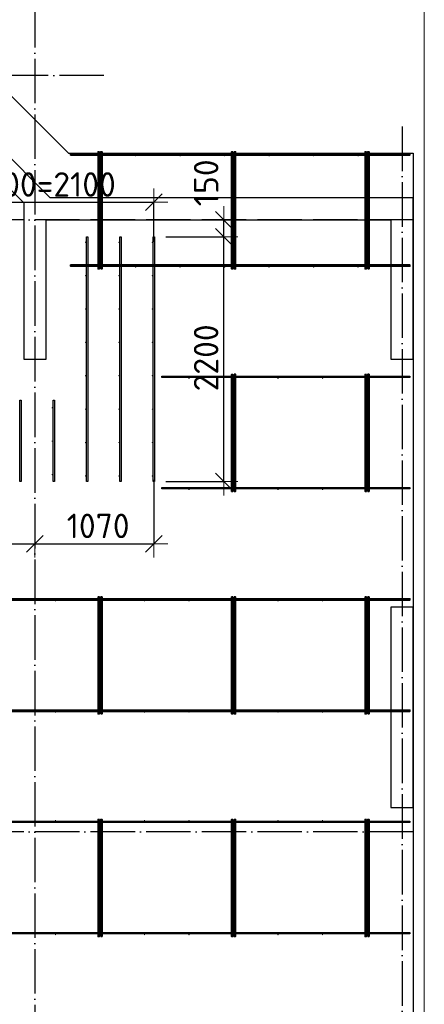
# Model space of a CAD drawing. Header units: millimetres. Extents: x -3483 to 105345, y -283423 to 72284.
# Tile 111 of 155: x 101613 to 105250, y 6851 to 15700. Entities that reach past the tile are written whole.
import ezdxf

# ---------------------------------------------------------------- set-up
doc = ezdxf.new("R2010")
doc.units = ezdxf.units.MM
doc.header["$PDMODE"] = 65
doc.linetypes.add('______11', pattern=[500, 400, -50, 0, -50])
doc.linetypes.add('______5', pattern=[1100, 800, -100, 100, -100])
for name, color, linetype, lineweight in [('Standard', 7, 'Continuous', 25), ('Арм.стержн. Доп. арматура', 180, 'Continuous', 35), ('Колонна (1)', 7, 'Continuous', 35), ('Размерная линия_ общее', 7, 'Continuous', 13), ('Стена_ общее', 7, 'Continuous', 35), ('Фундамент_ общее', 7, 'Continuous', 35)]:
    doc.layers.add(name, color=color, linetype=linetype, lineweight=lineweight)
doc.layers.add('Арм.стержн. Фиксатор', color=7, linetype='Continuous', lineweight=35, true_color=0x501e0f)
doc.layers.add('Осевая линия_ общее', color=7, linetype='______5', lineweight=13, true_color=0xa0a0a0)
doc.styles.add('ISOCPEUR', font='ISOCPEUR')
doc.dimstyles.new('DIMSTYLE_4', dxfattribs={"dimtxt": 220, "dimasz": 250, "dimexe": 0, "dimexo": 0, "dimgap": 110, "dimtad": 2, "dimdec": 0, "dimrnd": 5, "dimzin": 12, "dimdsep": 46, "dimtxsty": 'ISOCPEUR', "dimblk1": 'ALL_ML_STRICH', "dimblk2": 'ALL_ML_STRICH', "dimsah": 1, "dimcen": 0, "dimclrd": 7, "dimclre": 256, "dimclrt": 7, "dimadec": 0, "dimazin": 0, "dimtfac": 1, "dimtdec": 0, "dimtix": 1, "dimtmove": 2, "dimatfit": 3, "dimfxl": 0, "dimtzin": 0, "dimlwd": 0, "dimlwe": -3, "dimarcsym": 0})
doc.dimstyles.new('DIMSTYLE_5', dxfattribs={"dimtxt": 220, "dimasz": 250, "dimexe": 0, "dimexo": 0, "dimgap": 110, "dimtad": 2, "dimdec": 0, "dimrnd": 5, "dimzin": 12, "dimdsep": 46, "dimtxsty": 'ISOCPEUR', "dimblk1": 'ALL_ML_STRICH', "dimblk2": 'ALL_ML_STRICH', "dimsah": 1, "dimcen": 0, "dimclrd": 7, "dimclre": 256, "dimclrt": 7, "dimadec": 0, "dimazin": 0, "dimtfac": 1, "dimtdec": 0, "dimtix": 1, "dimtmove": 2, "dimatfit": 3, "dimfxl": 0, "dimtvp": 1.2, "dimtzin": 0, "dimlwd": 0, "dimlwe": -3, "dimarcsym": 0})

# ---------------------------------------------------------------- blocks, each defined once
blk = doc.blocks.new('СЛОЖНЫЙ_ОБЪЕКТ_2')
at = {"layer": 'Колонна (1)', "color": 9, "lineweight": -3, "true_color": 0xc7c7c7, "transparency": 33554687}
for p, q in [((104950, 10420), (104950, 8620)), ((105150, 10420), (104950, 10420)), ((105150, 8620), (105150, 10420)), ((104950, 8620), (105150, 8620))]:
    blk.add_line(p, q, dxfattribs=at)
at = {"layer": 'Стена_ общее', "color": 9, "linetype": 'Continuous', "lineweight": -3, "true_color": 0xc7c7c7, "transparency": 33554687}
for p, q in [((101886.4, 14100), (100450.2, 15536.2)), ((100294.6, 15408.9), (101650, 14053.5)), ((105150, 14100), (101886.4, 14100)), ((105150, 13900), (105150, 14100)), ((101650, 14053.5), (101650, 12650)), ((101850, 12650), (101850, 13900)), ((101850, 13900), (104950, 13900)), ((104950, 13900), (104950, 12650)), ((105150, 12650), (105150, 13900)), ((101650, 12650), (101850, 12650)), ((104950, 12650), (105150, 12650))]:
    blk.add_line(p, q, dxfattribs=at)
blk = doc.blocks.new('ALL_ML_STRICH')
at = {"color": 0, "linetype": 'ByBlock', "lineweight": -2}
for p, q in [((0, -0.5), (0, 0.5)), ((-1, 0), (0.5, 0)), ((-0.3, -0.3), (0.3, 0.3))]:
    blk.add_line(p, q, dxfattribs=at)
blk = doc.blocks.new('*D684')
at = {"layer": 'DEFPOINTS', "color": 7, "linetype": 'Continuous', "lineweight": 13, "transparency": 33554687}
for p in [(102826, 13750), (102826, 11550), (103448.7, 11550)]:
    blk.add_point(p, dxfattribs=at)
at = {"layer": 'Размерная линия_ общее', "color": 253, "linetype": 'Continuous', "lineweight": -2, "true_color": 0xa0a0a0, "transparency": 33554687}
for p, q in [((102926, 13750), (103448.7, 13750)), ((102926, 11550), (103448.7, 11550))]:
    blk.add_line(p, q, dxfattribs=at)
at = {"layer": 'Размерная линия_ общее', "color": 7, "linetype": 'Continuous', "lineweight": -2, "transparency": 33554687}
blk.add_line((103448.7, 11550), (103448.7, 13750), dxfattribs=at)
at = {"layer": 'Размерная линия_ общее', "color": 7, "linetype": 'Continuous', "lineweight": 13, "transparency": 33554687, "xscale": 250, "yscale": 250, "zscale": 250}
for p, rotation in [((103448.7, 13750), 90), ((103448.7, 11550), 270)]:
    blk.add_blockref('ALL_ML_STRICH', p, dxfattribs=dict(at, rotation=rotation))
at = {"layer": 'Размерная линия_ общее', "color": 7, "linetype": 'Continuous', "lineweight": 13, "transparency": 33554687, "insert": (103288.7, 12661), "char_height": 220, "width": 880, "attachment_point": 5, "rotation": 90, "style": 'ISOCPEUR'}
blk.add_mtext('\\A1;{2200}', dxfattribs=at)
blk = doc.blocks.new('*D685')
at = {"layer": 'DEFPOINTS', "color": 7, "linetype": 'Continuous', "lineweight": 13, "transparency": 33554687}
for p in [(103368.2, 13900), (102826, 13750), (103448.7, 13750)]:
    blk.add_point(p, dxfattribs=at)
at = {"layer": 'Размерная линия_ общее', "color": 253, "linetype": 'Continuous', "lineweight": -2, "true_color": 0xa0a0a0, "transparency": 33554687}
for p, q in [((103268.2, 13900), (103448.7, 13900)), ((102926, 13750), (103448.7, 13750))]:
    blk.add_line(p, q, dxfattribs=at)
at = {"layer": 'Размерная линия_ общее', "color": 7, "linetype": 'Continuous', "lineweight": -2, "transparency": 33554687}
blk.add_line((103448.7, 13750), (103448.7, 13900), dxfattribs=at)
at = {"layer": 'Размерная линия_ общее', "color": 7, "linetype": 'Continuous', "lineweight": 13, "transparency": 33554687, "xscale": 250, "yscale": 250, "zscale": 250}
for p, rotation in [((103448.7, 13900), 90), ((103448.7, 13750), 270)]:
    blk.add_blockref('ALL_ML_STRICH', p, dxfattribs=dict(at, rotation=rotation))
at = {"layer": 'Размерная линия_ общее', "color": 7, "linetype": 'Continuous', "lineweight": 13, "transparency": 33554687, "insert": (103289.3, 14234.1), "char_height": 220, "width": 660, "attachment_point": 5, "rotation": 90, "style": 'ISOCPEUR'}
blk.add_mtext('\\A1;{150}', dxfattribs=at)
blk = doc.blocks.new('*D686')
at = {"layer": 'DEFPOINTS', "color": 7, "linetype": 'Continuous', "lineweight": 13, "transparency": 33554687}
for p in [(100720, 11656.3), (101750, 11251), (100720, 10990.7)]:
    blk.add_point(p, dxfattribs=at)
at = {"layer": 'Размерная линия_ общее', "color": 253, "linetype": 'Continuous', "lineweight": -2, "true_color": 0xa0a0a0, "transparency": 33554687}
for p, q in [((100720, 11556.3), (100720, 10990.7)), ((101750, 10990.7), (101750, 10990.7))]:
    blk.add_line(p, q, dxfattribs=at)
at = {"layer": 'Размерная линия_ общее', "color": 7, "linetype": 'Continuous', "lineweight": -2, "transparency": 33554687}
blk.add_line((100720, 10990.7), (101750, 10990.7), dxfattribs=at)
at = {"layer": 'Размерная линия_ общее', "color": 7, "linetype": 'Continuous', "lineweight": 13, "transparency": 33554687, "xscale": 250, "yscale": 250, "zscale": 250, "rotation": 180}
blk.add_blockref('ALL_ML_STRICH', (100720, 10990.7), dxfattribs=at)
at = {"layer": 'Размерная линия_ общее', "color": 7, "linetype": 'Continuous', "lineweight": 13, "transparency": 33554687, "xscale": 250, "yscale": 250, "zscale": 250}
blk.add_blockref('ALL_ML_STRICH', (101750, 10990.7), dxfattribs=at)
at = {"layer": 'Размерная линия_ общее', "color": 7, "linetype": 'Continuous', "lineweight": 13, "transparency": 33554687, "insert": (101268, 11150.7), "char_height": 220, "width": 880, "attachment_point": 5, "style": 'ISOCPEUR'}
blk.add_mtext('\\A1;{1030}', dxfattribs=at)
blk = doc.blocks.new('*D687')
at = {"layer": 'DEFPOINTS', "color": 7, "linetype": 'Continuous', "lineweight": 13, "transparency": 33554687}
for p in [(102820, 11665.8), (101750, 11251), (101750, 10990.7)]:
    blk.add_point(p, dxfattribs=at)
at = {"layer": 'Размерная линия_ общее', "color": 253, "linetype": 'Continuous', "lineweight": -2, "true_color": 0xa0a0a0, "transparency": 33554687}
for p, q in [((102820, 11565.8), (102820, 10990.7)), ((101750, 10990.7), (101750, 10990.7))]:
    blk.add_line(p, q, dxfattribs=at)
at = {"layer": 'Размерная линия_ общее', "color": 7, "linetype": 'Continuous', "lineweight": -2, "transparency": 33554687}
blk.add_line((101750, 10990.7), (102820, 10990.7), dxfattribs=at)
at = {"layer": 'Размерная линия_ общее', "color": 7, "linetype": 'Continuous', "lineweight": 13, "transparency": 33554687, "xscale": 250, "yscale": 250, "zscale": 250, "rotation": 180}
blk.add_blockref('ALL_ML_STRICH', (101750, 10990.7), dxfattribs=at)
at = {"layer": 'Размерная линия_ общее', "color": 7, "linetype": 'Continuous', "lineweight": 13, "transparency": 33554687, "xscale": 250, "yscale": 250, "zscale": 250}
blk.add_blockref('ALL_ML_STRICH', (102820, 10990.7), dxfattribs=at)
at = {"layer": 'Размерная линия_ общее', "color": 7, "linetype": 'Continuous', "lineweight": 13, "transparency": 33554687, "insert": (102318, 11150.7), "char_height": 220, "width": 880, "attachment_point": 5, "style": 'ISOCPEUR'}
blk.add_mtext('\\A1;{1070}', dxfattribs=at)
blk = doc.blocks.new('*D688')
at = {"layer": 'DEFPOINTS', "color": 7, "linetype": 'Continuous', "lineweight": 13, "transparency": 33554687}
for p in [(100720, 14059.5), (100720, 13600.3), (102820, 13604.7)]:
    blk.add_point(p, dxfattribs=at)
at = {"layer": 'Размерная линия_ общее', "color": 253, "linetype": 'Continuous', "lineweight": -2, "true_color": 0xa0a0a0, "transparency": 33554687}
for p, q in [((100720, 13700.3), (100720, 14059.5)), ((102820, 13704.7), (102820, 14059.5))]:
    blk.add_line(p, q, dxfattribs=at)
at = {"layer": 'Размерная линия_ общее', "color": 7, "linetype": 'Continuous', "lineweight": -2, "transparency": 33554687}
blk.add_line((100720, 14059.5), (102820, 14059.5), dxfattribs=at)
at = {"layer": 'Размерная линия_ общее', "color": 7, "linetype": 'Continuous', "lineweight": 13, "transparency": 33554687, "xscale": 250, "yscale": 250, "zscale": 250, "rotation": 180}
blk.add_blockref('ALL_ML_STRICH', (100720, 14059.5), dxfattribs=at)
at = {"layer": 'Размерная линия_ общее', "color": 7, "linetype": 'Continuous', "lineweight": 13, "transparency": 33554687, "xscale": 250, "yscale": 250, "zscale": 250}
blk.add_blockref('ALL_ML_STRICH', (102820, 14059.5), dxfattribs=at)
at = {"layer": 'Размерная линия_ общее', "color": 7, "linetype": 'Continuous', "lineweight": 13, "transparency": 33554687, "insert": (101033, 14329.5), "char_height": 220, "width": 11, "attachment_point": 1, "line_spacing_factor": 0.60241, "style": 'ISOCPEUR'}
blk.add_mtext('7х300=2100', dxfattribs=at)

msp = doc.modelspace()

# ---------------------------------------------------------------- hatches: boundary and pattern name
at = {"layer": 'Арм.стержн. Доп. арматура', "linetype": 'Continuous', "lineweight": 35, "transparency": 33554687}
for points in [[(102212, 13700), (102211.5, 13702.3), (102210.2, 13704.2), (102208.3, 13705.5), (102206, 13706), (102203.7, 13705.5), (102201.8, 13704.2), (102200.5, 13702.3), (102200, 13700), (102200.5, 13697.7), (102201.8, 13695.8), (102203.7, 13694.5), (102206, 13694), (102208.3, 13694.5), (102210.2, 13695.8), (102211.5, 13697.7)], [(102512, 13700), (102511.5, 13702.3), (102510.2, 13704.2), (102508.3, 13705.5), (102506, 13706), (102503.7, 13705.5), (102501.8, 13704.2), (102500.5, 13702.3), (102500, 13700), (102500.5, 13697.7), (102501.8, 13695.8), (102503.7, 13694.5), (102506, 13694), (102508.3, 13694.5), (102510.2, 13695.8), (102511.5, 13697.7)], [(102812, 13700), (102811.5, 13702.3), (102810.2, 13704.2), (102808.3, 13705.5), (102806, 13706), (102803.7, 13705.5), (102801.8, 13704.2), (102800.5, 13702.3), (102800, 13700), (102800.5, 13697.7), (102801.8, 13695.8), (102803.7, 13694.5), (102806, 13694), (102808.3, 13694.5), (102810.2, 13695.8), (102811.5, 13697.7)], [(102212, 13400), (102211.5, 13402.3), (102210.2, 13404.2), (102208.3, 13405.5), (102206, 13406), (102203.7, 13405.5), (102201.8, 13404.2), (102200.5, 13402.3), (102200, 13400), (102200.5, 13397.7), (102201.8, 13395.8), (102203.7, 13394.5), (102206, 13394), (102208.3, 13394.5), (102210.2, 13395.8), (102211.5, 13397.7)], [(102512, 13400), (102511.5, 13402.3), (102510.2, 13404.2), (102508.3, 13405.5), (102506, 13406), (102503.7, 13405.5), (102501.8, 13404.2), (102500.5, 13402.3), (102500, 13400), (102500.5, 13397.7), (102501.8, 13395.8), (102503.7, 13394.5), (102506, 13394), (102508.3, 13394.5), (102510.2, 13395.8), (102511.5, 13397.7)], [(102812, 13400), (102811.5, 13402.3), (102810.2, 13404.2), (102808.3, 13405.5), (102806, 13406), (102803.7, 13405.5), (102801.8, 13404.2), (102800.5, 13402.3), (102800, 13400), (102800.5, 13397.7), (102801.8, 13395.8), (102803.7, 13394.5), (102806, 13394), (102808.3, 13394.5), (102810.2, 13395.8), (102811.5, 13397.7)], [(102212, 13100), (102211.5, 13102.3), (102210.2, 13104.2), (102208.3, 13105.5), (102206, 13106), (102203.7, 13105.5), (102201.8, 13104.2), (102200.5, 13102.3), (102200, 13100), (102200.5, 13097.7), (102201.8, 13095.8), (102203.7, 13094.5), (102206, 13094), (102208.3, 13094.5), (102210.2, 13095.8), (102211.5, 13097.7)], [(102512, 13100), (102511.5, 13102.3), (102510.2, 13104.2), (102508.3, 13105.5), (102506, 13106), (102503.7, 13105.5), (102501.8, 13104.2), (102500.5, 13102.3), (102500, 13100), (102500.5, 13097.7), (102501.8, 13095.8), (102503.7, 13094.5), (102506, 13094), (102508.3, 13094.5), (102510.2, 13095.8), (102511.5, 13097.7)], [(102812, 13100), (102811.5, 13102.3), (102810.2, 13104.2), (102808.3, 13105.5), (102806, 13106), (102803.7, 13105.5), (102801.8, 13104.2), (102800.5, 13102.3), (102800, 13100), (102800.5, 13097.7), (102801.8, 13095.8), (102803.7, 13094.5), (102806, 13094), (102808.3, 13094.5), (102810.2, 13095.8), (102811.5, 13097.7)], [(102212, 12800), (102211.5, 12802.3), (102210.2, 12804.2), (102208.3, 12805.5), (102206, 12806), (102203.7, 12805.5), (102201.8, 12804.2), (102200.5, 12802.3), (102200, 12800), (102200.5, 12797.7), (102201.8, 12795.8), (102203.7, 12794.5), (102206, 12794), (102208.3, 12794.5), (102210.2, 12795.8), (102211.5, 12797.7)], [(102512, 12800), (102511.5, 12802.3), (102510.2, 12804.2), (102508.3, 12805.5), (102506, 12806), (102503.7, 12805.5), (102501.8, 12804.2), (102500.5, 12802.3), (102500, 12800), (102500.5, 12797.7), (102501.8, 12795.8), (102503.7, 12794.5), (102506, 12794), (102508.3, 12794.5), (102510.2, 12795.8), (102511.5, 12797.7)], [(102812, 12800), (102811.5, 12802.3), (102810.2, 12804.2), (102808.3, 12805.5), (102806, 12806), (102803.7, 12805.5), (102801.8, 12804.2), (102800.5, 12802.3), (102800, 12800), (102800.5, 12797.7), (102801.8, 12795.8), (102803.7, 12794.5), (102806, 12794), (102808.3, 12794.5), (102810.2, 12795.8), (102811.5, 12797.7)], [(102212, 12500), (102211.5, 12502.3), (102210.2, 12504.2), (102208.3, 12505.5), (102206, 12506), (102203.7, 12505.5), (102201.8, 12504.2), (102200.5, 12502.3), (102200, 12500), (102200.5, 12497.7), (102201.8, 12495.8), (102203.7, 12494.5), (102206, 12494), (102208.3, 12494.5), (102210.2, 12495.8), (102211.5, 12497.7)], [(102512, 12500), (102511.5, 12502.3), (102510.2, 12504.2), (102508.3, 12505.5), (102506, 12506), (102503.7, 12505.5), (102501.8, 12504.2), (102500.5, 12502.3), (102500, 12500), (102500.5, 12497.7), (102501.8, 12495.8), (102503.7, 12494.5), (102506, 12494), (102508.3, 12494.5), (102510.2, 12495.8), (102511.5, 12497.7)], [(102812, 12500), (102811.5, 12502.3), (102810.2, 12504.2), (102808.3, 12505.5), (102806, 12506), (102803.7, 12505.5), (102801.8, 12504.2), (102800.5, 12502.3), (102800, 12500), (102800.5, 12497.7), (102801.8, 12495.8), (102803.7, 12494.5), (102806, 12494), (102808.3, 12494.5), (102810.2, 12495.8), (102811.5, 12497.7)], [(101912, 12212.5), (101911.5, 12214.8), (101910.2, 12216.7), (101908.3, 12218), (101906, 12218.5), (101903.7, 12218), (101901.8, 12216.7), (101900.5, 12214.8), (101900, 12212.5), (101900.5, 12210.2), (101901.8, 12208.3), (101903.7, 12207), (101906, 12206.5), (101908.3, 12207), (101910.2, 12208.3), (101911.5, 12210.2)], [(102212, 12200), (102211.5, 12202.3), (102210.2, 12204.2), (102208.3, 12205.5), (102206, 12206), (102203.7, 12205.5), (102201.8, 12204.2), (102200.5, 12202.3), (102200, 12200), (102200.5, 12197.7), (102201.8, 12195.8), (102203.7, 12194.5), (102206, 12194), (102208.3, 12194.5), (102210.2, 12195.8), (102211.5, 12197.7)], [(102512, 12200), (102511.5, 12202.3), (102510.2, 12204.2), (102508.3, 12205.5), (102506, 12206), (102503.7, 12205.5), (102501.8, 12204.2), (102500.5, 12202.3), (102500, 12200), (102500.5, 12197.7), (102501.8, 12195.8), (102503.7, 12194.5), (102506, 12194), (102508.3, 12194.5), (102510.2, 12195.8), (102511.5, 12197.7)], [(102812, 12200), (102811.5, 12202.3), (102810.2, 12204.2), (102808.3, 12205.5), (102806, 12206), (102803.7, 12205.5), (102801.8, 12204.2), (102800.5, 12202.3), (102800, 12200), (102800.5, 12197.7), (102801.8, 12195.8), (102803.7, 12194.5), (102806, 12194), (102808.3, 12194.5), (102810.2, 12195.8), (102811.5, 12197.7)], [(101912, 11912.5), (101911.5, 11914.8), (101910.2, 11916.7), (101908.3, 11918), (101906, 11918.5), (101903.7, 11918), (101901.8, 11916.7), (101900.5, 11914.8), (101900, 11912.5), (101900.5, 11910.2), (101901.8, 11908.3), (101903.7, 11907), (101906, 11906.5), (101908.3, 11907), (101910.2, 11908.3), (101911.5, 11910.2)], [(102212, 11900), (102211.5, 11902.3), (102210.2, 11904.2), (102208.3, 11905.5), (102206, 11906), (102203.7, 11905.5), (102201.8, 11904.2), (102200.5, 11902.3), (102200, 11900), (102200.5, 11897.7), (102201.8, 11895.8), (102203.7, 11894.5), (102206, 11894), (102208.3, 11894.5), (102210.2, 11895.8), (102211.5, 11897.7)], [(102512, 11900), (102511.5, 11902.3), (102510.2, 11904.2), (102508.3, 11905.5), (102506, 11906), (102503.7, 11905.5), (102501.8, 11904.2), (102500.5, 11902.3), (102500, 11900), (102500.5, 11897.7), (102501.8, 11895.8), (102503.7, 11894.5), (102506, 11894), (102508.3, 11894.5), (102510.2, 11895.8), (102511.5, 11897.7)], [(102812, 11900), (102811.5, 11902.3), (102810.2, 11904.2), (102808.3, 11905.5), (102806, 11906), (102803.7, 11905.5), (102801.8, 11904.2), (102800.5, 11902.3), (102800, 11900), (102800.5, 11897.7), (102801.8, 11895.8), (102803.7, 11894.5), (102806, 11894), (102808.3, 11894.5), (102810.2, 11895.8), (102811.5, 11897.7)], [(101912, 11612.5), (101911.5, 11614.8), (101910.2, 11616.7), (101908.3, 11618), (101906, 11618.5), (101903.7, 11618), (101901.8, 11616.7), (101900.5, 11614.8), (101900, 11612.5), (101900.5, 11610.2), (101901.8, 11608.3), (101903.7, 11607), (101906, 11606.5), (101908.3, 11607), (101910.2, 11608.3), (101911.5, 11610.2)], [(102212, 11600), (102211.5, 11602.3), (102210.2, 11604.2), (102208.3, 11605.5), (102206, 11606), (102203.7, 11605.5), (102201.8, 11604.2), (102200.5, 11602.3), (102200, 11600), (102200.5, 11597.7), (102201.8, 11595.8), (102203.7, 11594.5), (102206, 11594), (102208.3, 11594.5), (102210.2, 11595.8), (102211.5, 11597.7)], [(102512, 11600), (102511.5, 11602.3), (102510.2, 11604.2), (102508.3, 11605.5), (102506, 11606), (102503.7, 11605.5), (102501.8, 11604.2), (102500.5, 11602.3), (102500, 11600), (102500.5, 11597.7), (102501.8, 11595.8), (102503.7, 11594.5), (102506, 11594), (102508.3, 11594.5), (102510.2, 11595.8), (102511.5, 11597.7)], [(102812, 11600), (102811.5, 11602.3), (102810.2, 11604.2), (102808.3, 11605.5), (102806, 11606), (102803.7, 11605.5), (102801.8, 11604.2), (102800.5, 11602.3), (102800, 11600), (102800.5, 11597.7), (102801.8, 11595.8), (102803.7, 11594.5), (102806, 11594), (102808.3, 11594.5), (102810.2, 11595.8), (102811.5, 11597.7)]]:
    msp.add_hatch(color=22, dxfattribs=at).paths.add_polyline_path(points)
at = {"layer": 'Арм.стержн. Фиксатор', "linetype": 'Continuous', "lineweight": 35, "transparency": 33554687}
for points in [[(102661, 14478), (102660.5, 14480.3), (102659.2, 14482.2), (102657.3, 14483.5), (102655, 14484), (102652.7, 14483.5), (102650.8, 14482.2), (102649.5, 14480.3), (102649, 14478), (102649.5, 14475.7), (102650.8, 14473.8), (102652.7, 14472.5), (102655, 14472), (102657.3, 14472.5), (102659.2, 14473.8), (102660.5, 14475.7)], [(103061, 14478), (103060.5, 14480.3), (103059.2, 14482.2), (103057.3, 14483.5), (103055, 14484), (103052.7, 14483.5), (103050.8, 14482.2), (103049.5, 14480.3), (103049, 14478), (103049.5, 14475.7), (103050.8, 14473.8), (103052.7, 14472.5), (103055, 14472), (103057.3, 14472.5), (103059.2, 14473.8), (103060.5, 14475.7)], [(103461, 14478), (103460.5, 14480.3), (103459.2, 14482.2), (103457.3, 14483.5), (103455, 14484), (103452.7, 14483.5), (103450.8, 14482.2), (103449.5, 14480.3), (103449, 14478), (103449.5, 14475.7), (103450.8, 14473.8), (103452.7, 14472.5), (103455, 14472), (103457.3, 14472.5), (103459.2, 14473.8), (103460.5, 14475.7)], [(103861, 14478), (103860.5, 14480.3), (103859.2, 14482.2), (103857.3, 14483.5), (103855, 14484), (103852.7, 14483.5), (103850.8, 14482.2), (103849.5, 14480.3), (103849, 14478), (103849.5, 14475.7), (103850.8, 14473.8), (103852.7, 14472.5), (103855, 14472), (103857.3, 14472.5), (103859.2, 14473.8), (103860.5, 14475.7)], [(104261, 14478), (104260.5, 14480.3), (104259.2, 14482.2), (104257.3, 14483.5), (104255, 14484), (104252.7, 14483.5), (104250.8, 14482.2), (104249.5, 14480.3), (104249, 14478), (104249.5, 14475.7), (104250.8, 14473.8), (104252.7, 14472.5), (104255, 14472), (104257.3, 14472.5), (104259.2, 14473.8), (104260.5, 14475.7)], [(104661, 14478), (104660.5, 14480.3), (104659.2, 14482.2), (104657.3, 14483.5), (104655, 14484), (104652.7, 14483.5), (104650.8, 14482.2), (104649.5, 14480.3), (104649, 14478), (104649.5, 14475.7), (104650.8, 14473.8), (104652.7, 14472.5), (104655, 14472), (104657.3, 14472.5), (104659.2, 14473.8), (104660.5, 14475.7)], [(102661, 13478), (102660.5, 13480.3), (102659.2, 13482.2), (102657.3, 13483.5), (102655, 13484), (102652.7, 13483.5), (102650.8, 13482.2), (102649.5, 13480.3), (102649, 13478), (102649.5, 13475.7), (102650.8, 13473.8), (102652.7, 13472.5), (102655, 13472), (102657.3, 13472.5), (102659.2, 13473.8), (102660.5, 13475.7)], [(103061, 13478), (103060.5, 13480.3), (103059.2, 13482.2), (103057.3, 13483.5), (103055, 13484), (103052.7, 13483.5), (103050.8, 13482.2), (103049.5, 13480.3), (103049, 13478), (103049.5, 13475.7), (103050.8, 13473.8), (103052.7, 13472.5), (103055, 13472), (103057.3, 13472.5), (103059.2, 13473.8), (103060.5, 13475.7)], [(103461, 13478), (103460.5, 13480.3), (103459.2, 13482.2), (103457.3, 13483.5), (103455, 13484), (103452.7, 13483.5), (103450.8, 13482.2), (103449.5, 13480.3), (103449, 13478), (103449.5, 13475.7), (103450.8, 13473.8), (103452.7, 13472.5), (103455, 13472), (103457.3, 13472.5), (103459.2, 13473.8), (103460.5, 13475.7)], [(103861, 13478), (103860.5, 13480.3), (103859.2, 13482.2), (103857.3, 13483.5), (103855, 13484), (103852.7, 13483.5), (103850.8, 13482.2), (103849.5, 13480.3), (103849, 13478), (103849.5, 13475.7), (103850.8, 13473.8), (103852.7, 13472.5), (103855, 13472), (103857.3, 13472.5), (103859.2, 13473.8), (103860.5, 13475.7)], [(104261, 13478), (104260.5, 13480.3), (104259.2, 13482.2), (104257.3, 13483.5), (104255, 13484), (104252.7, 13483.5), (104250.8, 13482.2), (104249.5, 13480.3), (104249, 13478), (104249.5, 13475.7), (104250.8, 13473.8), (104252.7, 13472.5), (104255, 13472), (104257.3, 13472.5), (104259.2, 13473.8), (104260.5, 13475.7)], [(104661, 13478), (104660.5, 13480.3), (104659.2, 13482.2), (104657.3, 13483.5), (104655, 13484), (104652.7, 13483.5), (104650.8, 13482.2), (104649.5, 13480.3), (104649, 13478), (104649.5, 13475.7), (104650.8, 13473.8), (104652.7, 13472.5), (104655, 13472), (104657.3, 13472.5), (104659.2, 13473.8), (104660.5, 13475.7)], [(103141, 12478), (103140.5, 12480.3), (103139.2, 12482.2), (103137.3, 12483.5), (103135, 12484), (103132.7, 12483.5), (103130.8, 12482.2), (103129.5, 12480.3), (103129, 12478), (103129.5, 12475.7), (103130.8, 12473.8), (103132.7, 12472.5), (103135, 12472), (103137.3, 12472.5), (103139.2, 12473.8), (103140.5, 12475.7)], [(103541, 12478), (103540.5, 12480.3), (103539.2, 12482.2), (103537.3, 12483.5), (103535, 12484), (103532.7, 12483.5), (103530.8, 12482.2), (103529.5, 12480.3), (103529, 12478), (103529.5, 12475.7), (103530.8, 12473.8), (103532.7, 12472.5), (103535, 12472), (103537.3, 12472.5), (103539.2, 12473.8), (103540.5, 12475.7)], [(103941, 12478), (103940.5, 12480.3), (103939.2, 12482.2), (103937.3, 12483.5), (103935, 12484), (103932.7, 12483.5), (103930.8, 12482.2), (103929.5, 12480.3), (103929, 12478), (103929.5, 12475.7), (103930.8, 12473.8), (103932.7, 12472.5), (103935, 12472), (103937.3, 12472.5), (103939.2, 12473.8), (103940.5, 12475.7)], [(104341, 12478), (104340.5, 12480.3), (104339.2, 12482.2), (104337.3, 12483.5), (104335, 12484), (104332.7, 12483.5), (104330.8, 12482.2), (104329.5, 12480.3), (104329, 12478), (104329.5, 12475.7), (104330.8, 12473.8), (104332.7, 12472.5), (104335, 12472), (104337.3, 12472.5), (104339.2, 12473.8), (104340.5, 12475.7)], [(104741, 12478), (104740.5, 12480.3), (104739.2, 12482.2), (104737.3, 12483.5), (104735, 12484), (104732.7, 12483.5), (104730.8, 12482.2), (104729.5, 12480.3), (104729, 12478), (104729.5, 12475.7), (104730.8, 12473.8), (104732.7, 12472.5), (104735, 12472), (104737.3, 12472.5), (104739.2, 12473.8), (104740.5, 12475.7)], [(103141, 11478), (103140.5, 11480.3), (103139.2, 11482.2), (103137.3, 11483.5), (103135, 11484), (103132.7, 11483.5), (103130.8, 11482.2), (103129.5, 11480.3), (103129, 11478), (103129.5, 11475.7), (103130.8, 11473.8), (103132.7, 11472.5), (103135, 11472), (103137.3, 11472.5), (103139.2, 11473.8), (103140.5, 11475.7)], [(103541, 11478), (103540.5, 11480.3), (103539.2, 11482.2), (103537.3, 11483.5), (103535, 11484), (103532.7, 11483.5), (103530.8, 11482.2), (103529.5, 11480.3), (103529, 11478), (103529.5, 11475.7), (103530.8, 11473.8), (103532.7, 11472.5), (103535, 11472), (103537.3, 11472.5), (103539.2, 11473.8), (103540.5, 11475.7)], [(103941, 11478), (103940.5, 11480.3), (103939.2, 11482.2), (103937.3, 11483.5), (103935, 11484), (103932.7, 11483.5), (103930.8, 11482.2), (103929.5, 11480.3), (103929, 11478), (103929.5, 11475.7), (103930.8, 11473.8), (103932.7, 11472.5), (103935, 11472), (103937.3, 11472.5), (103939.2, 11473.8), (103940.5, 11475.7)], [(104341, 11478), (104340.5, 11480.3), (104339.2, 11482.2), (104337.3, 11483.5), (104335, 11484), (104332.7, 11483.5), (104330.8, 11482.2), (104329.5, 11480.3), (104329, 11478), (104329.5, 11475.7), (104330.8, 11473.8), (104332.7, 11472.5), (104335, 11472), (104337.3, 11472.5), (104339.2, 11473.8), (104340.5, 11475.7)], [(104741, 11478), (104740.5, 11480.3), (104739.2, 11482.2), (104737.3, 11483.5), (104735, 11484), (104732.7, 11483.5), (104730.8, 11482.2), (104729.5, 11480.3), (104729, 11478), (104729.5, 11475.7), (104730.8, 11473.8), (104732.7, 11472.5), (104735, 11472), (104737.3, 11472.5), (104739.2, 11473.8), (104740.5, 11475.7)], [(101941, 10478), (101940.5, 10480.3), (101939.2, 10482.2), (101937.3, 10483.5), (101935, 10484), (101932.7, 10483.5), (101930.8, 10482.2), (101929.5, 10480.3), (101929, 10478), (101929.5, 10475.7), (101930.8, 10473.8), (101932.7, 10472.5), (101935, 10472), (101937.3, 10472.5), (101939.2, 10473.8), (101940.5, 10475.7)], [(102341, 10478), (102340.5, 10480.3), (102339.2, 10482.2), (102337.3, 10483.5), (102335, 10484), (102332.7, 10483.5), (102330.8, 10482.2), (102329.5, 10480.3), (102329, 10478), (102329.5, 10475.7), (102330.8, 10473.8), (102332.7, 10472.5), (102335, 10472), (102337.3, 10472.5), (102339.2, 10473.8), (102340.5, 10475.7)], [(102741, 10478), (102740.5, 10480.3), (102739.2, 10482.2), (102737.3, 10483.5), (102735, 10484), (102732.7, 10483.5), (102730.8, 10482.2), (102729.5, 10480.3), (102729, 10478), (102729.5, 10475.7), (102730.8, 10473.8), (102732.7, 10472.5), (102735, 10472), (102737.3, 10472.5), (102739.2, 10473.8), (102740.5, 10475.7)], [(103141, 10478), (103140.5, 10480.3), (103139.2, 10482.2), (103137.3, 10483.5), (103135, 10484), (103132.7, 10483.5), (103130.8, 10482.2), (103129.5, 10480.3), (103129, 10478), (103129.5, 10475.7), (103130.8, 10473.8), (103132.7, 10472.5), (103135, 10472), (103137.3, 10472.5), (103139.2, 10473.8), (103140.5, 10475.7)], [(103541, 10478), (103540.5, 10480.3), (103539.2, 10482.2), (103537.3, 10483.5), (103535, 10484), (103532.7, 10483.5), (103530.8, 10482.2), (103529.5, 10480.3), (103529, 10478), (103529.5, 10475.7), (103530.8, 10473.8), (103532.7, 10472.5), (103535, 10472), (103537.3, 10472.5), (103539.2, 10473.8), (103540.5, 10475.7)], [(103941, 10478), (103940.5, 10480.3), (103939.2, 10482.2), (103937.3, 10483.5), (103935, 10484), (103932.7, 10483.5), (103930.8, 10482.2), (103929.5, 10480.3), (103929, 10478), (103929.5, 10475.7), (103930.8, 10473.8), (103932.7, 10472.5), (103935, 10472), (103937.3, 10472.5), (103939.2, 10473.8), (103940.5, 10475.7)], [(104341, 10478), (104340.5, 10480.3), (104339.2, 10482.2), (104337.3, 10483.5), (104335, 10484), (104332.7, 10483.5), (104330.8, 10482.2), (104329.5, 10480.3), (104329, 10478), (104329.5, 10475.7), (104330.8, 10473.8), (104332.7, 10472.5), (104335, 10472), (104337.3, 10472.5), (104339.2, 10473.8), (104340.5, 10475.7)], [(104741, 10478), (104740.5, 10480.3), (104739.2, 10482.2), (104737.3, 10483.5), (104735, 10484), (104732.7, 10483.5), (104730.8, 10482.2), (104729.5, 10480.3), (104729, 10478), (104729.5, 10475.7), (104730.8, 10473.8), (104732.7, 10472.5), (104735, 10472), (104737.3, 10472.5), (104739.2, 10473.8), (104740.5, 10475.7)], [(101941, 9478), (101940.5, 9480.3), (101939.2, 9482.2), (101937.3, 9483.5), (101935, 9484), (101932.7, 9483.5), (101930.8, 9482.2), (101929.5, 9480.3), (101929, 9478), (101929.5, 9475.7), (101930.8, 9473.8), (101932.7, 9472.5), (101935, 9472), (101937.3, 9472.5), (101939.2, 9473.8), (101940.5, 9475.7)], [(102341, 9478), (102340.5, 9480.3), (102339.2, 9482.2), (102337.3, 9483.5), (102335, 9484), (102332.7, 9483.5), (102330.8, 9482.2), (102329.5, 9480.3), (102329, 9478), (102329.5, 9475.7), (102330.8, 9473.8), (102332.7, 9472.5), (102335, 9472), (102337.3, 9472.5), (102339.2, 9473.8), (102340.5, 9475.7)], [(102741, 9478), (102740.5, 9480.3), (102739.2, 9482.2), (102737.3, 9483.5), (102735, 9484), (102732.7, 9483.5), (102730.8, 9482.2), (102729.5, 9480.3), (102729, 9478), (102729.5, 9475.7), (102730.8, 9473.8), (102732.7, 9472.5), (102735, 9472), (102737.3, 9472.5), (102739.2, 9473.8), (102740.5, 9475.7)], [(103141, 9478), (103140.5, 9480.3), (103139.2, 9482.2), (103137.3, 9483.5), (103135, 9484), (103132.7, 9483.5), (103130.8, 9482.2), (103129.5, 9480.3), (103129, 9478), (103129.5, 9475.7), (103130.8, 9473.8), (103132.7, 9472.5), (103135, 9472), (103137.3, 9472.5), (103139.2, 9473.8), (103140.5, 9475.7)], [(103541, 9478), (103540.5, 9480.3), (103539.2, 9482.2), (103537.3, 9483.5), (103535, 9484), (103532.7, 9483.5), (103530.8, 9482.2), (103529.5, 9480.3), (103529, 9478), (103529.5, 9475.7), (103530.8, 9473.8), (103532.7, 9472.5), (103535, 9472), (103537.3, 9472.5), (103539.2, 9473.8), (103540.5, 9475.7)], [(103941, 9478), (103940.5, 9480.3), (103939.2, 9482.2), (103937.3, 9483.5), (103935, 9484), (103932.7, 9483.5), (103930.8, 9482.2), (103929.5, 9480.3), (103929, 9478), (103929.5, 9475.7), (103930.8, 9473.8), (103932.7, 9472.5), (103935, 9472), (103937.3, 9472.5), (103939.2, 9473.8), (103940.5, 9475.7)], [(104341, 9478), (104340.5, 9480.3), (104339.2, 9482.2), (104337.3, 9483.5), (104335, 9484), (104332.7, 9483.5), (104330.8, 9482.2), (104329.5, 9480.3), (104329, 9478), (104329.5, 9475.7), (104330.8, 9473.8), (104332.7, 9472.5), (104335, 9472), (104337.3, 9472.5), (104339.2, 9473.8), (104340.5, 9475.7)], [(104741, 9478), (104740.5, 9480.3), (104739.2, 9482.2), (104737.3, 9483.5), (104735, 9484), (104732.7, 9483.5), (104730.8, 9482.2), (104729.5, 9480.3), (104729, 9478), (104729.5, 9475.7), (104730.8, 9473.8), (104732.7, 9472.5), (104735, 9472), (104737.3, 9472.5), (104739.2, 9473.8), (104740.5, 9475.7)], [(101941, 8502), (101940.5, 8504.3), (101939.2, 8506.2), (101937.3, 8507.5), (101935, 8508), (101932.7, 8507.5), (101930.8, 8506.2), (101929.5, 8504.3), (101929, 8502), (101929.5, 8499.7), (101930.8, 8497.8), (101932.7, 8496.5), (101935, 8496), (101937.3, 8496.5), (101939.2, 8497.8), (101940.5, 8499.7)], [(102341, 8502), (102340.5, 8504.3), (102339.2, 8506.2), (102337.3, 8507.5), (102335, 8508), (102332.7, 8507.5), (102330.8, 8506.2), (102329.5, 8504.3), (102329, 8502), (102329.5, 8499.7), (102330.8, 8497.8), (102332.7, 8496.5), (102335, 8496), (102337.3, 8496.5), (102339.2, 8497.8), (102340.5, 8499.7)], [(102741, 8502), (102740.5, 8504.3), (102739.2, 8506.2), (102737.3, 8507.5), (102735, 8508), (102732.7, 8507.5), (102730.8, 8506.2), (102729.5, 8504.3), (102729, 8502), (102729.5, 8499.7), (102730.8, 8497.8), (102732.7, 8496.5), (102735, 8496), (102737.3, 8496.5), (102739.2, 8497.8), (102740.5, 8499.7)], [(103141, 8502), (103140.5, 8504.3), (103139.2, 8506.2), (103137.3, 8507.5), (103135, 8508), (103132.7, 8507.5), (103130.8, 8506.2), (103129.5, 8504.3), (103129, 8502), (103129.5, 8499.7), (103130.8, 8497.8), (103132.7, 8496.5), (103135, 8496), (103137.3, 8496.5), (103139.2, 8497.8), (103140.5, 8499.7)], [(103541, 8502), (103540.5, 8504.3), (103539.2, 8506.2), (103537.3, 8507.5), (103535, 8508), (103532.7, 8507.5), (103530.8, 8506.2), (103529.5, 8504.3), (103529, 8502), (103529.5, 8499.7), (103530.8, 8497.8), (103532.7, 8496.5), (103535, 8496), (103537.3, 8496.5), (103539.2, 8497.8), (103540.5, 8499.7)], [(103941, 8502), (103940.5, 8504.3), (103939.2, 8506.2), (103937.3, 8507.5), (103935, 8508), (103932.7, 8507.5), (103930.8, 8506.2), (103929.5, 8504.3), (103929, 8502), (103929.5, 8499.7), (103930.8, 8497.8), (103932.7, 8496.5), (103935, 8496), (103937.3, 8496.5), (103939.2, 8497.8), (103940.5, 8499.7)], [(104341, 8502), (104340.5, 8504.3), (104339.2, 8506.2), (104337.3, 8507.5), (104335, 8508), (104332.7, 8507.5), (104330.8, 8506.2), (104329.5, 8504.3), (104329, 8502), (104329.5, 8499.7), (104330.8, 8497.8), (104332.7, 8496.5), (104335, 8496), (104337.3, 8496.5), (104339.2, 8497.8), (104340.5, 8499.7)], [(104741, 8502), (104740.5, 8504.3), (104739.2, 8506.2), (104737.3, 8507.5), (104735, 8508), (104732.7, 8507.5), (104730.8, 8506.2), (104729.5, 8504.3), (104729, 8502), (104729.5, 8499.7), (104730.8, 8497.8), (104732.7, 8496.5), (104735, 8496), (104737.3, 8496.5), (104739.2, 8497.8), (104740.5, 8499.7)], [(101941, 7478), (101940.5, 7480.3), (101939.2, 7482.2), (101937.3, 7483.5), (101935, 7484), (101932.7, 7483.5), (101930.8, 7482.2), (101929.5, 7480.3), (101929, 7478), (101929.5, 7475.7), (101930.8, 7473.8), (101932.7, 7472.5), (101935, 7472), (101937.3, 7472.5), (101939.2, 7473.8), (101940.5, 7475.7)], [(102341, 7478), (102340.5, 7480.3), (102339.2, 7482.2), (102337.3, 7483.5), (102335, 7484), (102332.7, 7483.5), (102330.8, 7482.2), (102329.5, 7480.3), (102329, 7478), (102329.5, 7475.7), (102330.8, 7473.8), (102332.7, 7472.5), (102335, 7472), (102337.3, 7472.5), (102339.2, 7473.8), (102340.5, 7475.7)], [(102741, 7478), (102740.5, 7480.3), (102739.2, 7482.2), (102737.3, 7483.5), (102735, 7484), (102732.7, 7483.5), (102730.8, 7482.2), (102729.5, 7480.3), (102729, 7478), (102729.5, 7475.7), (102730.8, 7473.8), (102732.7, 7472.5), (102735, 7472), (102737.3, 7472.5), (102739.2, 7473.8), (102740.5, 7475.7)], [(103141, 7478), (103140.5, 7480.3), (103139.2, 7482.2), (103137.3, 7483.5), (103135, 7484), (103132.7, 7483.5), (103130.8, 7482.2), (103129.5, 7480.3), (103129, 7478), (103129.5, 7475.7), (103130.8, 7473.8), (103132.7, 7472.5), (103135, 7472), (103137.3, 7472.5), (103139.2, 7473.8), (103140.5, 7475.7)], [(103541, 7478), (103540.5, 7480.3), (103539.2, 7482.2), (103537.3, 7483.5), (103535, 7484), (103532.7, 7483.5), (103530.8, 7482.2), (103529.5, 7480.3), (103529, 7478), (103529.5, 7475.7), (103530.8, 7473.8), (103532.7, 7472.5), (103535, 7472), (103537.3, 7472.5), (103539.2, 7473.8), (103540.5, 7475.7)], [(103941, 7478), (103940.5, 7480.3), (103939.2, 7482.2), (103937.3, 7483.5), (103935, 7484), (103932.7, 7483.5), (103930.8, 7482.2), (103929.5, 7480.3), (103929, 7478), (103929.5, 7475.7), (103930.8, 7473.8), (103932.7, 7472.5), (103935, 7472), (103937.3, 7472.5), (103939.2, 7473.8), (103940.5, 7475.7)], [(104341, 7478), (104340.5, 7480.3), (104339.2, 7482.2), (104337.3, 7483.5), (104335, 7484), (104332.7, 7483.5), (104330.8, 7482.2), (104329.5, 7480.3), (104329, 7478), (104329.5, 7475.7), (104330.8, 7473.8), (104332.7, 7472.5), (104335, 7472), (104337.3, 7472.5), (104339.2, 7473.8), (104340.5, 7475.7)], [(104741, 7478), (104740.5, 7480.3), (104739.2, 7482.2), (104737.3, 7483.5), (104735, 7484), (104732.7, 7483.5), (104730.8, 7482.2), (104729.5, 7480.3), (104729, 7478), (104729.5, 7475.7), (104730.8, 7473.8), (104732.7, 7472.5), (104735, 7472), (104737.3, 7472.5), (104739.2, 7473.8), (104740.5, 7475.7)]]:
    msp.add_hatch(color=22, dxfattribs=at).paths.add_polyline_path(points)

# ---------------------------------------------------------------- linework, layer by layer
at = {"layer": 'Standard', "color": 7, "linetype": 'Continuous', "lineweight": 13, "transparency": 33554687}
msp.add_lwpolyline([(79250, -750), (105250, -750), (105250, 46690), (79250, 46690), (79250, -750)], dxfattribs=at)
at = {"layer": 'Арм.стержн. Доп. арматура', "color": 22, "linetype": 'Continuous', "lineweight": 25, "transparency": 33554687}
for points in [[(102226, 13750), (102226, 11550), (102214, 11550), (102214, 13750), (102226, 13750)], [(102226, 13750), (102226, 11550), (102214, 11550), (102214, 13750), (102226, 13750)], [(102526, 13750), (102526, 11550), (102514, 11550), (102514, 13750), (102526, 13750)], [(102526, 13750), (102526, 11550), (102514, 11550), (102514, 13750), (102526, 13750)], [(102826, 13750), (102826, 11550), (102814, 11550), (102814, 13750), (102826, 13750)], [(102826, 13750), (102826, 11550), (102814, 11550), (102814, 13750), (102826, 13750)], [(101626, 12280), (101626, 11550), (101614, 11550), (101614, 12280), (101626, 12280)], [(101626, 12280), (101626, 11550), (101614, 11550), (101614, 12280), (101626, 12280)], [(101926, 12280), (101926, 11550), (101914, 11550), (101914, 12280), (101926, 12280)], [(101926, 12280), (101926, 11550), (101914, 11550), (101914, 12280), (101926, 12280)]]:
    msp.add_lwpolyline(points, dxfattribs=at)
at = {"layer": 'Арм.стержн. Фиксатор', "color": 22, "linetype": 'Continuous', "lineweight": 35, "transparency": 33554687}
for points in [[(102329.3, 14512.9), (102329.3, 13460.8), (102317.3, 13460.8), (102317.3, 14512.9), (102329.3, 14512.9)], [(102341.3, 13461.1), (102341.3, 14513.1), (102353.3, 14513.1), (102353.3, 13461.1), (102341.3, 13461.1)], [(103529.3, 14512.9), (103529.3, 13460.8), (103517.3, 13460.8), (103517.3, 14512.9), (103529.3, 14512.9)], [(103541.3, 13461.1), (103541.3, 14513.1), (103553.3, 14513.1), (103553.3, 13461.1), (103541.3, 13461.1)], [(104729.3, 14512.9), (104729.3, 13460.8), (104717.3, 13460.8), (104717.3, 14512.9), (104729.3, 14512.9)], [(104741.3, 13461.1), (104741.3, 14513.1), (104753.3, 14513.1), (104753.3, 13461.1), (104741.3, 13461.1)], [(102070, 14496), (105120, 14496), (105120, 14484), (102070, 14484), (102070, 14496)], [(102070, 14496), (105120, 14496), (105120, 14484), (102070, 14484), (102070, 14496)], [(102070, 13496), (105120, 13496), (105120, 13484), (102070, 13484), (102070, 13496)], [(102070, 13496), (105120, 13496), (105120, 13484), (102070, 13484), (102070, 13496)], [(103529.3, 12512.9), (103529.3, 11460.8), (103517.3, 11460.8), (103517.3, 12512.9), (103529.3, 12512.9)], [(103541.3, 11461.1), (103541.3, 12513.1), (103553.3, 12513.1), (103553.3, 11461.1), (103541.3, 11461.1)], [(104729.3, 12512.9), (104729.3, 11460.8), (104717.3, 11460.8), (104717.3, 12512.9), (104729.3, 12512.9)], [(104741.3, 11461.1), (104741.3, 12513.1), (104753.3, 12513.1), (104753.3, 11461.1), (104741.3, 11461.1)], [(98155.9, 10496), (105120, 10496), (105120, 10484), (98155.9, 10484), (98155.9, 10496)], [(98155.9, 10496), (105120, 10496), (105120, 10484), (98155.9, 10484), (98155.9, 10496)], [(102329.3, 10512.9), (102329.3, 9460.8), (102317.3, 9460.8), (102317.3, 10512.9), (102329.3, 10512.9)], [(102341.3, 9461.1), (102341.3, 10513.1), (102353.3, 10513.1), (102353.3, 9461.1), (102341.3, 9461.1)], [(103529.3, 10512.9), (103529.3, 9460.8), (103517.3, 9460.8), (103517.3, 10512.9), (103529.3, 10512.9)], [(103541.3, 9461.1), (103541.3, 10513.1), (103553.3, 10513.1), (103553.3, 9461.1), (103541.3, 9461.1)], [(104729.3, 10512.9), (104729.3, 9460.8), (104717.3, 9460.8), (104717.3, 10512.9), (104729.3, 10512.9)], [(104741.3, 9461.1), (104741.3, 10513.1), (104753.3, 10513.1), (104753.3, 9461.1), (104741.3, 9461.1)], [(98155.9, 9496), (105120, 9496), (105120, 9484), (98155.9, 9484), (98155.9, 9496)], [(98155.9, 9496), (105120, 9496), (105120, 9484), (98155.9, 9484), (98155.9, 9496)], [(102329.3, 8512.9), (102329.3, 7460.8), (102317.3, 7460.8), (102317.3, 8512.9), (102329.3, 8512.9)], [(102341.3, 7461.1), (102341.3, 8513.1), (102353.3, 8513.1), (102353.3, 7461.1), (102341.3, 7461.1)], [(103529.3, 8512.9), (103529.3, 7460.8), (103517.3, 7460.8), (103517.3, 8512.9), (103529.3, 8512.9)], [(103541.3, 7461.1), (103541.3, 8513.1), (103553.3, 8513.1), (103553.3, 7461.1), (103541.3, 7461.1)], [(104729.3, 8512.9), (104729.3, 7460.8), (104717.3, 7460.8), (104717.3, 8512.9), (104729.3, 8512.9)], [(104741.3, 7461.1), (104741.3, 8513.1), (104753.3, 8513.1), (104753.3, 7461.1), (104741.3, 7461.1)]]:
    msp.add_lwpolyline(points, dxfattribs=at)
at = {"layer": 'Арм.стержн. Фиксатор', "color": 22, "linetype": 'Continuous', "lineweight": 25, "transparency": 33554687}
for points in [[(102889.6, 12496), (105120, 12496), (105120, 12484), (102889.6, 12484), (102889.6, 12496)], [(102889.6, 12496), (105120, 12496), (105120, 12484), (102889.6, 12484), (102889.6, 12496)], [(102889.6, 11496), (105120, 11496), (105120, 11484), (102889.6, 11484), (102889.6, 11496)], [(102889.6, 11496), (105120, 11496), (105120, 11484), (102889.6, 11484), (102889.6, 11496)], [(100068.8, 8496), (105120, 8496), (105120, 8484), (100068.8, 8484), (100068.8, 8496)], [(100068.8, 8496), (105120, 8496), (105120, 8484), (100068.8, 8484), (100068.8, 8496)], [(100068.8, 7496), (105120, 7496), (105120, 7484), (100068.8, 7484), (100068.8, 7496)], [(100068.8, 7496), (105120, 7496), (105120, 7484), (100068.8, 7484), (100068.8, 7496)]]:
    msp.add_lwpolyline(points, dxfattribs=at)
at = {"layer": 'Осевая линия_ общее', "color": 253, "linetype": '______11', "lineweight": -3, "true_color": 0xa0a0a0, "transparency": 33554687}
for p, q in [((101750, 17850), (101750, -2827.9)), ((102370, 15200), (77142.2, 15200)), ((105050, 14740), (105050, -2827.9)), ((105150, 13900), (77142.2, 13900)), ((105150, 8400), (77142.2, 8400))]:
    msp.add_line(p, q, dxfattribs=at)
at = {"layer": 'Фундамент_ общее', "color": 7, "lineweight": 25, "transparency": 33554687}
for p, q in [((101015.9, 15536.2), (102052, 14500)), ((102052, 14500), (105150, 14500)), ((105150, 14500), (105150, 600))]:
    msp.add_line(p, q, dxfattribs=at)
at = {"layer": 'Фундамент_ общее', "color": 7, "linetype": 'Continuous', "lineweight": 25, "transparency": 33554687}
for p, q in [((101015.9, 15536.2), (102052, 14500)), ((102052, 14500), (105150, 14500)), ((105150, 14500), (105150, 600))]:
    msp.add_line(p, q, dxfattribs=at)

# ---------------------------------------------------------------- block references
at = {"layer": 'Стена_ общее', "color": 9, "linetype": 'Continuous', "lineweight": -3, "true_color": 0xc7c7c7, "transparency": 33554687}
msp.add_blockref('СЛОЖНЫЙ_ОБЪЕКТ_2', (0, 0), dxfattribs=at)

# ---------------------------------------------------------------- dimensions: what is measured, and where the dimension line sits
at = {"layer": 'Размерная линия_ общее', "color": 7, "linetype": 'Continuous', "lineweight": 13, "transparency": 33554687}
for base, p1, p2, dimstyle, picture, middle in [((103448.7, 13900), (102926, 13750), (103268.2, 13900), 'DIMSTYLE_5', '*D685', (103289.3, 14234.1)), ((103448.7, 13750), (102926, 11550), (102926, 13750), 'DIMSTYLE_4', '*D684', (103288.7, 12661))]:
    dim = msp.add_linear_dim(base=base, p1=p1, p2=p2, angle=90, dimstyle=dimstyle, override={"dimpost": '<>', "dimclrd": 7, "dimclre": 253, "dimclrt": 7, "dimlwd": 0, "dimlwe": 65533}, dxfattribs=at)
    dim.commit()
    dim.dimension.update_dxf_attribs({"geometry": picture, "text_midpoint": middle, "dimtype": 160})
dim = msp.add_linear_dim(base=(102820, 14059.5), p1=(100720, 13700.3), p2=(102820, 13704.7), text='7х300=2100', dimstyle='DIMSTYLE_4', override={"dimpost": '<>', "dimclrd": 7, "dimclre": 253, "dimclrt": 7, "dimlwd": 0, "dimlwe": 65533}, dxfattribs=at)
dim.commit()
dim.dimension.update_dxf_attribs({"geometry": '*D688', "text_midpoint": (101770, 14169.5), "dimtype": 160})
for base, p1, p2, picture, middle in [((101750, 10990.7), (100720, 11556.3), (101750, 10990.7), '*D686', (101268, 11150.7)), ((102820, 10990.7), (101750, 10990.7), (102820, 11565.8), '*D687', (102318, 11150.7))]:
    dim = msp.add_linear_dim(base=base, p1=p1, p2=p2, dimstyle='DIMSTYLE_4', override={"dimpost": '<>', "dimclrd": 7, "dimclre": 253, "dimclrt": 7, "dimlwd": 0, "dimlwe": 65533}, dxfattribs=at)
    dim.commit()
    dim.dimension.update_dxf_attribs({"geometry": picture, "text_midpoint": middle, "dimtype": 160})

doc.saveas('drawing.dxf')
